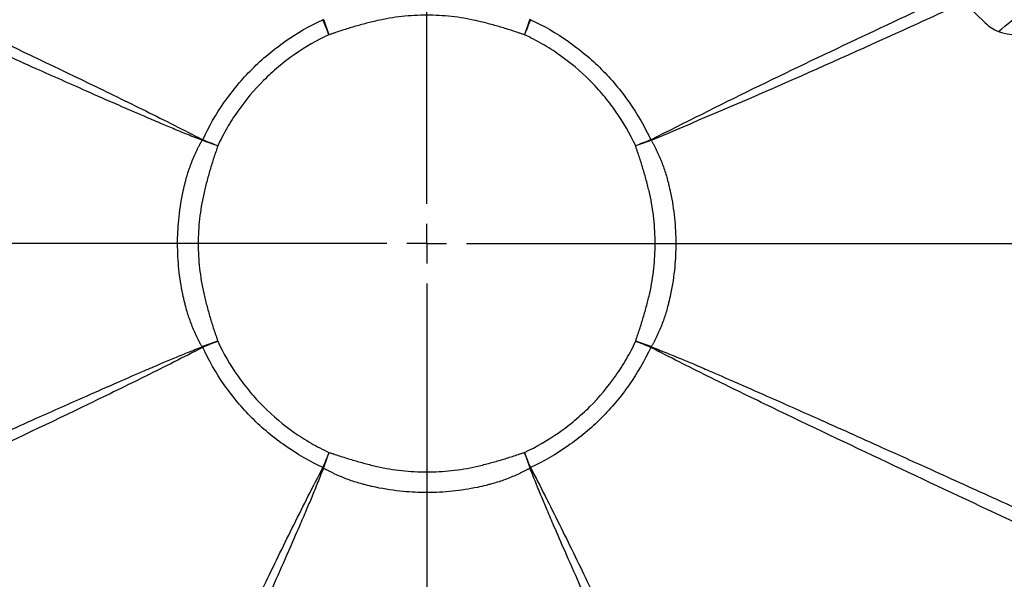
# Model space of a CAD drawing. Header units: millimetres. Extents: x 0 to 594, y 0 to 420.
# Tile 33 of 44: x 382 to 423, y 253 to 277. Entities that reach past the tile are written whole.
import ezdxf

# ---------------------------------------------------------------- set-up
doc = ezdxf.new("R2010")
doc.units = ezdxf.units.MM
doc.linetypes.add('CENTERX2', pattern=[20.32, 12.7, -2.54, 2.54, -2.54])
doc.layers.add('SLD-0', color=7, linetype='Continuous')
doc.styles.add('SLDTEXTSTYLE0', font='TXT', dxfattribs={"width": 0.75})
doc.dimstyles.new('SLDDIMSTYLE4', dxfattribs={"dimtxt": 3.5, "dimasz": 3.2, "dimexe": 0, "dimexo": 0.0625, "dimgap": 0.875, "dimtad": 1, "dimdec": 1, "dimlfac": 3, "dimrnd": 1e-09, "dimzin": 12, "dimdsep": 46, "dimtxsty": 'SLDTEXTSTYLE0', "dimsah": 1, "dimcen": 0.09, "dimadec": 0, "dimazin": 3, "dimtfac": 1, "dimtdec": 1, "dimtofl": 0, "dimtmove": 0, "dimatfit": 3, "dimfxl": 1, "dimfrac": 2, "dimtolj": 1, "dimtzin": 12, "dimarcsym": 0})

# ---------------------------------------------------------------- blocks, each defined once
blk = doc.blocks.new('_D_6')
at = {"layer": 'SLD-0', "color": 7, "transparency": 16777216}
for p, q in [((398.255, 319.301), (333.173, 319.301)), ((334.173, 215.744), (334.173, 319.301)), ((322.35, 273.341), (322.35, 274.407)), ((322.35, 274.407), (327.906, 274.407)), ((327.906, 274.407), (327.906, 273.341)), ((322.35, 261.704), (322.35, 260.637)), ((327.906, 260.637), (327.906, 261.704)), ((322.35, 260.637), (327.906, 260.637)), ((398.255, 215.744), (333.173, 215.744))]:
    blk.add_line(p, q, dxfattribs=at)
for points in [[(334.173, 319.301), (333.623, 316.101), (334.723, 316.101)], [(334.173, 215.744), (334.723, 218.944), (333.623, 218.944)]]:
    blk.add_solid(points, dxfattribs=at)
at = {"layer": 'SLD-0', "color": 7, "transparency": 16777216, "char_height": 3.5, "attachment_point": 1, "rotation": 90, "style": 'SLDTEXTSTYLE0'}
for s, insert in [('310.7', (329.662, 264.343)), ('12.23', (323.394, 261.704)), ('%%c', (329.662, 259.064))]:
    blk.add_mtext(s, dxfattribs=dict(at, insert=insert))
blk = doc.blocks.new('SW_CENTERMARKSYMBOL_1')
at = {"layer": 'SLD-0', "color": 0}
for p, q in [((0, 1.667), (0, 55.671)), ((0, 0), (0, 0.833)), ((-1.667, 0), (-55.777, 0)), ((0, 0), (-0.833, 0)), ((0, 0), (0, -0.833)), ((0, 0), (0.833, 0)), ((1.667, 0), (56.762, 0)), ((0, -1.667), (0, -56.088))]:
    blk.add_line(p, q, dxfattribs=at)

msp = doc.modelspace()

# ---------------------------------------------------------------- linework, layer by layer
at = {"color": 7, "linetype": 'Continuous', "lineweight": 25}
msp.add_line((421.807, 277.585), (422.641, 276.766), dxfattribs=at)
for centre, radius, start, end in [((399.255, 267.522), 50.333, 91.9896, 174.0027), ((399.255, 267.522), 50.1, 91.9896, 174.0946), ((399.255, 267.522), 50, 88.0867, 174.1343), ((399.255, 267.522), 50.333, 357.925, 84.0027), ((399.255, 267.522), 50.1, 358.0379, 84.0946), ((399.255, 267.522), 49.4, 88.3836, 174.3759), ((399.255, 267.522), 44.835, 90.8777, 176.493), ((399.255, 267.522), 44.811, 95.0746, 174.9254), ((399.255, 267.522), 44.835, 0.8777, 86.493), ((399.255, 267.522), 44.811, 5.0746, 84.9254), ((412.602, 230.854), 49.331, 110.9843, 111.0196), ((385.907, 230.854), 49.331, 68.9804, 69.0157), ((433.69, 249.382), 49.256, 152.8316, 152.8672), ((435.923, 254.175), 49.331, 158.9804, 159.0157), ((362.586, 254.175), 49.331, 20.9843, 21.0196), ((364.819, 249.382), 49.256, 27.1328, 27.1684), ((399.255, 267.522), 50.333, 177.925, 264.0027), ((399.255, 267.522), 50.1, 178.0379, 264.0946), ((399.255, 267.522), 44.835, 270.8777, 356.493), ((399.255, 267.522), 44.811, 275.0746, 354.9254), ((433.69, 285.663), 49.256, 207.1328, 207.1684), ((435.923, 280.87), 49.331, 200.9843, 201.0196), ((362.586, 280.87), 49.331, 338.9804, 339.0157), ((364.819, 285.663), 49.256, 332.8316, 332.8672), ((399.255, 267.522), 49.4, 268.3836, 354.3759), ((399.255, 267.522), 50, 268.0867, 354.1343), ((399.255, 267.522), 50.1, 271.9896, 354.0946), ((399.255, 267.522), 50.333, 271.9896, 354.0027), ((417.395, 301.958), 49.256, 242.8316, 242.8672), ((412.602, 304.191), 49.331, 248.9804, 249.0157), ((385.907, 304.191), 49.331, 290.9843, 291.0196), ((381.114, 301.958), 49.256, 297.1328, 297.1684)]:
    msp.add_arc(centre, radius, start, end, dxfattribs=at)
for points, knots in [([(370.625, 281.07), (372.236, 280.319), (373.847, 279.567), (377.066, 278.06), (378.675, 277.304), (381.889, 275.785), (383.495, 275.022), (385.895, 273.861), (386.694, 273.472), (387.888, 272.88), (388.286, 272.681), (389.079, 272.279), (389.474, 272.075), (389.869, 271.872)], [0, 0, 0, 0, 0.25, 0.25, 0.5, 0.5, 0.75, 0.75, 0.875, 0.875, 0.9375, 0.9375, 1, 1, 1, 1]), ([(389.855, 271.845), (389.753, 271.886), (389.549, 271.967), (389.14, 272.129), (388.653, 272.327), (388.046, 272.584), (387.289, 272.909), (386.262, 273.357), (384.758, 274.019), (382.702, 274.933), (380.419, 275.957), (377.915, 277.088), (375.244, 278.301), (372.727, 279.45), (371.129, 280.182), (370.603, 280.423)], [0, 0, 0, 0, 0.015632, 0.031264, 0.062521, 0.090565, 0.125019, 0.179811, 0.25001, 0.358972, 0.500001, 0.606166, 0.75, 0.917539, 1, 1, 1, 1]), ([(423.201, 276.402), (423.915, 277.012), (424.94, 277.886), (426.118, 278.858), (426.642, 279.268), (426.873, 279.443), (426.985, 279.526), (427.034, 279.562), (427.056, 279.578)], [0, 0, 0, 0, 0.564082, 0.809695, 0.916664, 0.963423, 0.983925, 1, 1, 1, 1]), ([(408.641, 271.872), (410.068, 272.592), (412.923, 274.031), (417.179, 276.052), (419.997, 277.375), (421.367, 278.018)], [0, 0, 0, 0, 0.339298, 0.678589, 1, 1, 1, 1]), ([(421.767, 277.624), (420.909, 277.234), (418.307, 276.052), (413.954, 274.084), (410.422, 272.591), (408.655, 271.845)], [0, 0, 0, 0, 0.1972395, 0.5983937, 1, 1, 1, 1]), ([(403.348, 276.273), (403.305, 276.285), (403.263, 276.297), (403.18, 276.323), (403.139, 276.338), (403.014, 276.382), (402.931, 276.41), (402.682, 276.492), (402.514, 276.543), (402.179, 276.642), (402.01, 276.689), (401.672, 276.78), (401.502, 276.823), (400.989, 276.937), (400.641, 276.995), (399.948, 277.071), (399.255, 277.108), (398.561, 277.071), (397.868, 276.995), (397.52, 276.937), (397.007, 276.823), (396.837, 276.78), (396.499, 276.689), (396.331, 276.642), (395.995, 276.543), (395.828, 276.492), (395.578, 276.41), (395.495, 276.382), (395.371, 276.338), (395.33, 276.323), (395.246, 276.297), (395.204, 276.285), (395.162, 276.273)], [0, 0, 0, 0, 0.015625, 0.015625, 0.03125, 0.03125, 0.0625, 0.0625, 0.125, 0.125, 0.1875, 0.1875, 0.25, 0.25, 0.375, 0.375, 0.5, 0.625, 0.625, 0.75, 0.75, 0.8125, 0.8125, 0.875, 0.875, 0.9375, 0.9375, 0.96875, 0.96875, 0.984375, 0.984375, 1, 1, 1, 1]), ([(389.875, 271.869), (390.129, 272.419), (390.432, 272.946), (391.126, 273.939), (391.907, 274.87), (392.838, 275.651), (393.831, 276.345), (394.358, 276.648), (394.908, 276.902)], [0, 0, 0, 0, 0.25, 0.25, 0.5, 0.75, 0.75, 1, 1, 1, 1]), ([(403.602, 276.902), (404.151, 276.648), (404.678, 276.345), (405.671, 275.651), (406.603, 274.87), (407.384, 273.939), (408.077, 272.946), (408.38, 272.419), (408.635, 271.869)], [0, 0, 0, 0, 0.25, 0.25, 0.5, 0.75, 0.75, 1, 1, 1, 1]), ([(422.641, 276.766), (422.725, 276.692), (422.893, 276.542), (423.098, 276.449), (423.201, 276.402)], [0, 0, 0, 0, 0.499382, 1, 1, 1, 1]), ([(423.201, 276.402), (423.359, 276.356), (423.676, 276.262), (424.166, 276.305), (424.636, 276.466), (424.892, 276.68), (425.02, 276.788)], [0, 0, 0, 0, 0.249446, 0.49947, 0.74923, 1, 1, 1, 1]), ([(395.162, 276.273), (394.65, 276.034), (394.167, 275.754), (393.482, 275.274), (393.26, 275.104), (392.939, 274.834), (392.833, 274.741), (392.625, 274.551), (392.523, 274.453), (392.025, 273.956), (391.667, 273.528), (391.186, 272.843), (391.036, 272.608), (390.754, 272.122), (390.623, 271.871), (390.504, 271.615)], [0, 0, 0, 0, 0.25, 0.25, 0.375, 0.375, 0.4375, 0.4375, 0.5, 0.5, 0.75, 0.75, 0.875, 0.875, 1, 1, 1, 1]), ([(408.006, 271.615), (407.767, 272.127), (407.486, 272.61), (407.006, 273.295), (406.836, 273.517), (406.566, 273.838), (406.474, 273.944), (406.284, 274.152), (406.186, 274.254), (405.688, 274.752), (405.26, 275.11), (404.576, 275.591), (404.34, 275.741), (403.854, 276.023), (403.604, 276.154), (403.348, 276.273)], [0, 0, 0, 0, 0.25, 0.25, 0.375, 0.375, 0.4375, 0.4375, 0.5, 0.5, 0.75, 0.75, 0.875, 0.875, 1, 1, 1, 1]), ([(389.75, 271.664), (389.757, 271.68), (389.765, 271.696), (389.78, 271.727), (389.789, 271.742), (389.806, 271.773), (389.815, 271.788), (389.834, 271.817), (389.845, 271.831), (389.855, 271.845)], [0, 0, 0, 0, 0.25, 0.25, 0.5, 0.5, 0.75, 0.75, 1, 1, 1, 1]), ([(408.655, 271.845), (408.665, 271.831), (408.675, 271.817), (408.695, 271.788), (408.704, 271.773), (408.721, 271.742), (408.729, 271.727), (408.745, 271.696), (408.752, 271.68), (408.76, 271.664)], [0, 0, 0, 0, 0.25, 0.25, 0.5, 0.5, 0.75, 0.75, 1, 1, 1, 1]), ([(389.75, 263.38), (389.729, 263.42), (389.688, 263.5), (389.609, 263.661), (389.478, 263.946), (389.315, 264.361), (389.195, 264.756), (389.107, 265.102), (388.989, 265.621), (388.861, 266.449), (388.807, 267.489), (388.857, 268.562), (388.982, 269.391), (389.107, 269.943), (389.195, 270.288), (389.315, 270.683), (389.478, 271.099), (389.609, 271.384), (389.688, 271.545), (389.729, 271.625), (389.75, 271.664)], [0, 0, 0, 0, 0.015618, 0.031523, 0.062896, 0.125328, 0.187663, 0.207224, 0.250206, 0.374041, 0.500001, 0.61431, 0.749782, 0.792773, 0.812333, 0.874672, 0.937106, 0.968478, 0.984382, 1, 1, 1, 1]), ([(390.504, 271.615), (390.492, 271.573), (390.48, 271.531), (390.454, 271.447), (390.439, 271.406), (390.395, 271.282), (390.367, 271.199), (390.285, 270.949), (390.234, 270.782), (390.135, 270.446), (390.088, 270.278), (389.997, 269.94), (389.954, 269.77), (389.84, 269.257), (389.782, 268.909), (389.706, 268.216), (389.669, 267.522), (389.706, 266.829), (389.782, 266.136), (389.84, 265.787), (389.954, 265.274), (389.997, 265.105), (390.088, 264.767), (390.135, 264.598), (390.234, 264.263), (390.285, 264.095), (390.367, 263.846), (390.395, 263.763), (390.439, 263.638), (390.454, 263.597), (390.48, 263.514), (390.492, 263.472), (390.504, 263.429)], [0, 0, 0, 0, 0.015625, 0.015625, 0.03125, 0.03125, 0.0625, 0.0625, 0.125, 0.125, 0.1875, 0.1875, 0.25, 0.25, 0.375, 0.375, 0.5, 0.625, 0.625, 0.75, 0.75, 0.8125, 0.8125, 0.875, 0.875, 0.9375, 0.9375, 0.96875, 0.96875, 0.984375, 0.984375, 1, 1, 1, 1]), ([(408.006, 263.429), (408.018, 263.472), (408.029, 263.514), (408.056, 263.597), (408.071, 263.638), (408.114, 263.763), (408.142, 263.846), (408.224, 264.095), (408.275, 264.263), (408.374, 264.598), (408.422, 264.767), (408.512, 265.105), (408.556, 265.274), (408.67, 265.788), (408.727, 266.136), (408.803, 266.829), (408.841, 267.522), (408.803, 268.216), (408.727, 268.909), (408.67, 269.257), (408.556, 269.77), (408.512, 269.94), (408.422, 270.278), (408.374, 270.446), (408.275, 270.782), (408.224, 270.949), (408.142, 271.199), (408.114, 271.282), (408.071, 271.406), (408.056, 271.447), (408.029, 271.531), (408.018, 271.573), (408.006, 271.615)], [0, 0, 0, 0, 0.015625, 0.015625, 0.03125, 0.03125, 0.0625, 0.0625, 0.125, 0.125, 0.1875, 0.1875, 0.25, 0.25, 0.375, 0.375, 0.5, 0.625, 0.625, 0.75, 0.75, 0.8125, 0.8125, 0.875, 0.875, 0.9375, 0.9375, 0.96875, 0.96875, 0.984375, 0.984375, 1, 1, 1, 1]), ([(408.76, 271.664), (408.78, 271.625), (408.821, 271.545), (408.901, 271.384), (409.031, 271.099), (409.194, 270.683), (409.314, 270.288), (409.402, 269.943), (409.52, 269.424), (409.649, 268.596), (409.703, 267.556), (409.652, 266.482), (409.527, 265.653), (409.402, 265.102), (409.314, 264.756), (409.194, 264.361), (409.032, 263.946), (408.901, 263.661), (408.821, 263.5), (408.78, 263.42), (408.76, 263.38)], [0, 0, 0, 0, 0.015618, 0.031523, 0.062896, 0.125328, 0.187663, 0.207224, 0.250206, 0.374041, 0.500001, 0.614311, 0.749782, 0.792773, 0.812333, 0.874672, 0.937106, 0.968478, 0.984382, 1, 1, 1, 1]), ([(370.603, 254.621), (371.13, 254.863), (372.727, 255.594), (375.244, 256.743), (377.915, 257.956), (380.419, 259.088), (382.702, 260.112), (384.758, 261.025), (386.262, 261.688), (387.289, 262.135), (388.046, 262.461), (388.653, 262.717), (389.14, 262.916), (389.549, 263.078), (389.753, 263.159), (389.855, 263.2)], [0, 0, 0, 0, 0.08246, 0.25, 0.393833, 0.499999, 0.641027, 0.74999, 0.820188, 0.874981, 0.909434, 0.937479, 0.968736, 0.984368, 1, 1, 1, 1]), ([(389.869, 263.172), (389.474, 262.969), (389.079, 262.766), (388.286, 262.363), (387.888, 262.165), (386.694, 261.572), (385.895, 261.183), (383.495, 260.023), (381.889, 259.26), (378.675, 257.741), (377.066, 256.985), (373.847, 255.477), (372.236, 254.725), (370.625, 253.974)], [0, 0, 0, 0, 0.0625, 0.0625, 0.125, 0.125, 0.25, 0.25, 0.5, 0.5, 0.75, 0.75, 1, 1, 1, 1]), ([(389.855, 263.2), (389.845, 263.214), (389.834, 263.228), (389.815, 263.257), (389.806, 263.272), (389.789, 263.302), (389.78, 263.317), (389.765, 263.349), (389.757, 263.364), (389.75, 263.38)], [0, 0, 0, 0, 0.25, 0.25, 0.5, 0.5, 0.75, 0.75, 1, 1, 1, 1]), ([(394.908, 258.142), (394.358, 258.397), (393.831, 258.7), (392.838, 259.393), (391.907, 260.174), (391.126, 261.106), (390.432, 262.099), (390.129, 262.626), (389.875, 263.175)], [0, 0, 0, 0, 0.25, 0.25, 0.5, 0.75, 0.75, 1, 1, 1, 1]), ([(390.504, 263.429), (390.743, 262.918), (391.023, 262.434), (391.503, 261.75), (391.673, 261.528), (391.943, 261.206), (392.036, 261.101), (392.226, 260.893), (392.324, 260.791), (392.821, 260.293), (393.249, 259.934), (393.934, 259.454), (394.169, 259.303), (394.655, 259.022), (394.906, 258.891), (395.162, 258.771)], [0, 0, 0, 0, 0.25, 0.25, 0.375, 0.375, 0.4375, 0.4375, 0.5, 0.5, 0.75, 0.75, 0.875, 0.875, 1, 1, 1, 1]), ([(403.348, 258.771), (403.859, 259.01), (404.343, 259.291), (405.027, 259.771), (405.249, 259.941), (405.571, 260.211), (405.676, 260.303), (405.884, 260.493), (405.986, 260.591), (406.484, 261.089), (406.843, 261.517), (407.323, 262.201), (407.474, 262.437), (407.755, 262.923), (407.886, 263.173), (408.006, 263.429)], [0, 0, 0, 0, 0.25, 0.25, 0.375, 0.375, 0.4375, 0.4375, 0.5, 0.5, 0.75, 0.75, 0.875, 0.875, 1, 1, 1, 1]), ([(408.635, 263.175), (408.38, 262.626), (408.077, 262.099), (407.384, 261.106), (406.603, 260.174), (405.671, 259.393), (404.678, 258.7), (404.151, 258.397), (403.602, 258.142)], [0, 0, 0, 0, 0.25, 0.25, 0.5, 0.75, 0.75, 1, 1, 1, 1]), ([(427.884, 253.974), (426.273, 254.725), (424.663, 255.477), (421.443, 256.985), (419.834, 257.741), (416.62, 259.26), (415.015, 260.023), (412.614, 261.183), (411.815, 261.572), (410.621, 262.165), (410.224, 262.363), (409.431, 262.766), (409.036, 262.969), (408.641, 263.172)], [0, 0, 0, 0, 0.25, 0.25, 0.5, 0.5, 0.75, 0.75, 0.875, 0.875, 0.9375, 0.9375, 1, 1, 1, 1]), ([(408.76, 263.38), (408.752, 263.364), (408.745, 263.349), (408.729, 263.317), (408.721, 263.302), (408.704, 263.272), (408.695, 263.257), (408.675, 263.228), (408.665, 263.214), (408.655, 263.2)], [0, 0, 0, 0, 0.25, 0.25, 0.5, 0.5, 0.75, 0.75, 1, 1, 1, 1]), ([(408.655, 263.2), (408.757, 263.159), (408.961, 263.078), (409.369, 262.916), (409.857, 262.717), (410.463, 262.461), (411.22, 262.135), (412.247, 261.688), (413.752, 261.025), (415.807, 260.112), (418.09, 259.088), (420.594, 257.956), (423.265, 256.743), (425.783, 255.594), (427.38, 254.863), (427.907, 254.621)], [0, 0, 0, 0, 0.015632, 0.031264, 0.062521, 0.090565, 0.125019, 0.179811, 0.25001, 0.358972, 0.500001, 0.606166, 0.75, 0.917539, 1, 1, 1, 1]), ([(395.162, 258.771), (395.204, 258.759), (395.246, 258.748), (395.33, 258.721), (395.371, 258.706), (395.495, 258.663), (395.578, 258.635), (395.828, 258.553), (395.995, 258.502), (396.331, 258.403), (396.499, 258.355), (396.837, 258.265), (397.007, 258.221), (397.52, 258.107), (397.868, 258.05), (398.561, 257.974), (399.255, 257.936), (399.948, 257.974), (400.641, 258.05), (400.99, 258.107), (401.503, 258.221), (401.672, 258.265), (402.01, 258.355), (402.179, 258.403), (402.514, 258.502), (402.682, 258.553), (402.931, 258.635), (403.014, 258.663), (403.139, 258.706), (403.18, 258.721), (403.263, 258.748), (403.305, 258.759), (403.348, 258.771)], [0, 0, 0, 0, 0.015625, 0.015625, 0.03125, 0.03125, 0.0625, 0.0625, 0.125, 0.125, 0.1875, 0.1875, 0.25, 0.25, 0.375, 0.375, 0.5, 0.625, 0.625, 0.75, 0.75, 0.8125, 0.8125, 0.875, 0.875, 0.9375, 0.9375, 0.96875, 0.96875, 0.984375, 0.984375, 1, 1, 1, 1]), ([(385.707, 238.893), (386.458, 240.504), (387.21, 242.114), (388.717, 245.334), (389.473, 246.943), (390.992, 250.157), (391.755, 251.762), (392.916, 254.163), (393.305, 254.962), (393.897, 256.156), (394.096, 256.553), (394.498, 257.346), (394.702, 257.741), (394.905, 258.136)], [0, 0, 0, 0, 0.25, 0.25, 0.5, 0.5, 0.75, 0.75, 0.875, 0.875, 0.9375, 0.9375, 1, 1, 1, 1]), ([(394.932, 258.122), (394.891, 258.02), (394.81, 257.816), (394.648, 257.408), (394.45, 256.92), (394.193, 256.314), (393.868, 255.557), (393.42, 254.53), (392.758, 253.025), (391.844, 250.97), (390.82, 248.687), (389.689, 246.183), (388.476, 243.512), (387.327, 240.994), (386.595, 239.397), (386.354, 238.87)], [0, 0, 0, 0, 0.015632, 0.031264, 0.062521, 0.090565, 0.125019, 0.179811, 0.25001, 0.358972, 0.500001, 0.606166, 0.75, 0.917539, 1, 1, 1, 1]), ([(395.113, 258.017), (395.097, 258.025), (395.081, 258.032), (395.05, 258.048), (395.035, 258.056), (395.004, 258.073), (394.989, 258.082), (394.96, 258.102), (394.946, 258.112), (394.932, 258.122)], [0, 0, 0, 0, 0.25, 0.25, 0.5, 0.5, 0.75, 0.75, 1, 1, 1, 1]), ([(403.577, 258.122), (403.563, 258.112), (403.549, 258.102), (403.52, 258.082), (403.505, 258.073), (403.475, 258.056), (403.46, 258.048), (403.428, 258.032), (403.412, 258.025), (403.397, 258.017)], [0, 0, 0, 0, 0.25, 0.25, 0.5, 0.5, 0.75, 0.75, 1, 1, 1, 1]), ([(412.156, 238.87), (411.914, 239.397), (411.183, 240.994), (410.034, 243.512), (408.821, 246.183), (407.689, 248.687), (406.665, 250.97), (405.752, 253.025), (405.089, 254.53), (404.641, 255.557), (404.316, 256.314), (404.06, 256.92), (403.861, 257.408), (403.699, 257.816), (403.618, 258.02), (403.577, 258.122)], [0, 0, 0, 0, 0.08246, 0.25, 0.393833, 0.499999, 0.641027, 0.74999, 0.820188, 0.874981, 0.909434, 0.937479, 0.968736, 0.984368, 1, 1, 1, 1]), ([(403.605, 258.136), (403.808, 257.741), (404.011, 257.346), (404.414, 256.553), (404.612, 256.156), (405.205, 254.962), (405.594, 254.163), (406.754, 251.762), (407.517, 250.157), (409.036, 246.943), (409.792, 245.334), (411.3, 242.114), (412.052, 240.504), (412.803, 238.893)], [0, 0, 0, 0, 0.0625, 0.0625, 0.125, 0.125, 0.25, 0.25, 0.5, 0.5, 0.75, 0.75, 1, 1, 1, 1]), ([(403.397, 258.017), (403.357, 257.997), (403.277, 257.956), (403.116, 257.876), (402.831, 257.746), (402.416, 257.583), (402.021, 257.463), (401.675, 257.375), (401.156, 257.257), (400.328, 257.128), (399.288, 257.074), (398.215, 257.125), (397.386, 257.25), (396.834, 257.375), (396.489, 257.463), (396.094, 257.583), (395.678, 257.745), (395.393, 257.876), (395.232, 257.956), (395.152, 257.997), (395.113, 258.017)], [0, 0, 0, 0, 0.015618, 0.031523, 0.062896, 0.125328, 0.187663, 0.207224, 0.250206, 0.374041, 0.500001, 0.61431, 0.749782, 0.792773, 0.812333, 0.874672, 0.937106, 0.968478, 0.984382, 1, 1, 1, 1])]:
    msp.add_open_spline(points, degree=3, knots=knots, dxfattribs=at)
for points in [[(394.908, 276.902), (394.907, 276.904), (394.906, 276.906), (394.905, 276.908)], [(395.162, 276.273), (395.078, 276.483), (394.993, 276.693), (394.908, 276.902)], [(394.936, 276.913), (395.014, 276.701), (395.089, 276.488), (395.162, 276.273)], [(403.573, 276.913), (403.495, 276.701), (403.42, 276.488), (403.348, 276.273)], [(403.602, 276.902), (403.516, 276.693), (403.432, 276.483), (403.348, 276.273)], [(403.605, 276.908), (403.604, 276.906), (403.603, 276.904), (403.602, 276.902)], [(389.864, 271.841), (389.861, 271.842), (389.858, 271.843), (389.855, 271.845)], [(390.504, 271.615), (390.289, 271.688), (390.076, 271.763), (389.864, 271.841)], [(389.869, 271.872), (389.871, 271.871), (389.873, 271.87), (389.875, 271.869)], [(390.504, 271.615), (390.294, 271.699), (390.084, 271.784), (389.875, 271.869)], [(408.635, 271.869), (408.426, 271.784), (408.216, 271.699), (408.006, 271.615)], [(408.645, 271.841), (408.434, 271.763), (408.22, 271.688), (408.006, 271.615)], [(408.635, 271.869), (408.637, 271.87), (408.639, 271.871), (408.641, 271.872)], [(408.655, 271.845), (408.652, 271.843), (408.649, 271.842), (408.645, 271.841)], [(389.855, 263.2), (389.858, 263.201), (389.861, 263.202), (389.864, 263.204)], [(390.504, 263.429), (390.289, 263.357), (390.076, 263.282), (389.864, 263.204)], [(389.875, 263.175), (389.873, 263.174), (389.871, 263.173), (389.869, 263.172)], [(390.504, 263.429), (390.294, 263.345), (390.084, 263.261), (389.875, 263.175)], [(408.645, 263.204), (408.434, 263.282), (408.22, 263.357), (408.006, 263.429)], [(408.635, 263.175), (408.426, 263.261), (408.216, 263.345), (408.006, 263.429)], [(408.641, 263.172), (408.639, 263.173), (408.637, 263.174), (408.635, 263.175)], [(408.655, 263.2), (408.652, 263.201), (408.649, 263.202), (408.645, 263.204)], [(395.162, 258.771), (395.078, 258.561), (394.993, 258.351), (394.908, 258.142)], [(395.162, 258.771), (395.089, 258.557), (395.014, 258.343), (394.936, 258.132)], [(403.348, 258.771), (403.42, 258.557), (403.495, 258.343), (403.573, 258.132)], [(403.602, 258.142), (403.516, 258.351), (403.432, 258.561), (403.348, 258.771)], [(394.905, 258.136), (394.906, 258.138), (394.907, 258.14), (394.908, 258.142)], [(394.936, 258.132), (394.935, 258.128), (394.934, 258.125), (394.932, 258.122)], [(403.573, 258.132), (403.575, 258.128), (403.576, 258.125), (403.577, 258.122)], [(403.602, 258.142), (403.603, 258.14), (403.604, 258.138), (403.605, 258.136)]]:
    msp.add_open_spline(points, degree=3, dxfattribs=at)
at = {"layer": 'SLD-0', "color": 7, "linetype": 'CENTERX2', "lineweight": 18}
msp.add_circle((399.255, 267.522), 51.779, dxfattribs=at)

# ---------------------------------------------------------------- block references
at = {"layer": 'SLD-0', "color": 7}
msp.add_blockref('SW_CENTERMARKSYMBOL_1', (399.255, 267.522), dxfattribs=at)

# ---------------------------------------------------------------- dimensions: what is measured, and where the dimension line sits
dim = msp.add_linear_dim(base=(334.173, 319.301), p1=(399.255, 215.744), p2=(399.255, 319.301), angle=90, text='%%c<>', dimstyle='SLDDIMSTYLE4', dxfattribs=at)
dim.commit()
dim.dimension.update_dxf_attribs({"geometry": '_D_6', "text_midpoint": (334.173, 267.522), "dimtype": 160})

doc.saveas('drawing.dxf')
